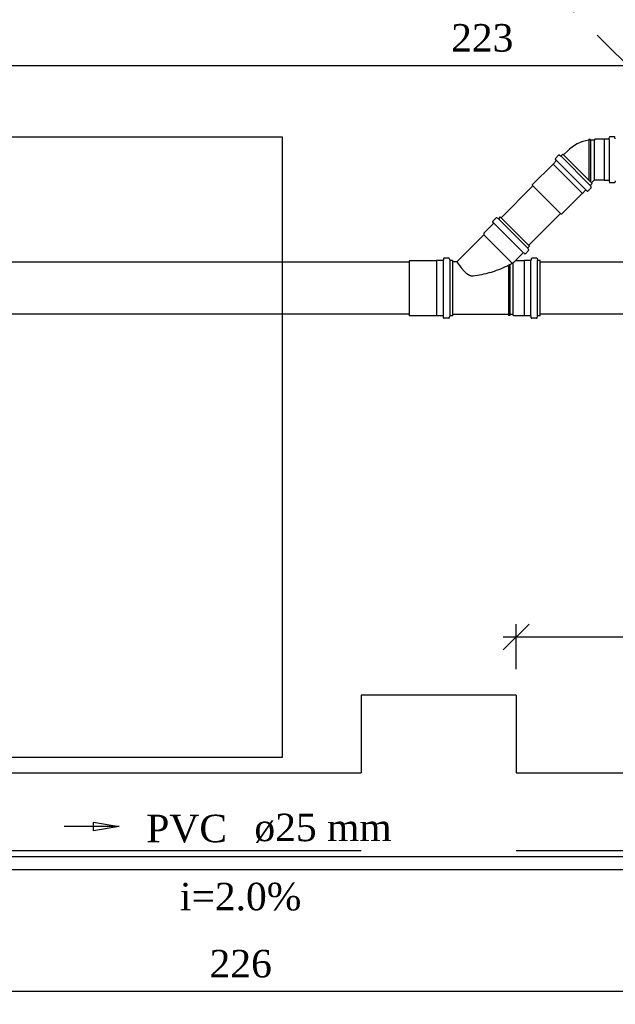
# Model space of a CAD drawing. Header units: millimetres. Extents: x 481 to 729890, y -1 to 83.
# Tile 29 of 60: x 522.34 to 526.93, y 33.56 to 41.14. Entities that reach past the tile are written whole.
import ezdxf

# ---------------------------------------------------------------- set-up
doc = ezdxf.new("R2010")
doc.units = ezdxf.units.MM
doc.header["$MEASUREMENT"] = 0
doc.linetypes.add('Dashed', pattern=[0.75, 0.5, -0.25])
for name, color, linetype, lineweight in [('Simbolos', 1, 'Continuous', 30), ('Simbolos_int', 1, 'Continuous', 30), ('TQ-Sentido tubo', 7, 'Continuous', 20), ('TQ-Seção tubo', 1, 'Continuous', 30), ('TQ-Textos tubo', 7, 'Continuous', 20)]:
    doc.layers.add(name, color=color, linetype=linetype, lineweight=lineweight)
doc.styles.add('TimesNewRoman', font='times.ttf')
doc.dimstyles.get("Standard").update_dxf_attribs({"dimtxt": 0.18, "dimasz": 0.18, "dimexe": 0.18, "dimexo": 0.0625, "dimgap": 0.09, "dimtad": 0, "dimtih": 1, "dimtoh": 1, "dimdec": 4, "dimzin": 0, "dimdsep": 46, "dimtxsty": 'Standard', "dimcen": 0.09, "dimadec": 0, "dimazin": 0, "dimtfac": 1, "dimtdec": 4, "dimtofl": 0, "dimtmove": 0, "dimatfit": 3, "dimfxl": 0, "dimtolj": 1, "dimtzin": 0, "dimarcsym": 0})
doc.dimstyles.new('UM_25.000000', dxfattribs={"dimtxt": 0.18, "dimasz": 0.2, "dimexe": 0.1, "dimexo": 0.2, "dimgap": 0, "dimtad": 1, "dimtih": 1, "dimtoh": 1, "dimdec": 1, "dimlfac": 25, "dimzin": 0, "dimdsep": 46, "dimtxsty": 'Standard', "dimblk": 'CLOSED', "dimblk1": 'CLOSED', "dimblk2": 'CLOSED', "dimcen": 0.09, "dimdle": 0.1, "dimadec": 1, "dimazin": 2, "dimtfac": 1, "dimtdec": 4, "dimtofl": 0, "dimtmove": 0, "dimatfit": 3, "dimldrblk": 'CLOSED', "dimfxl": 0, "dimtolj": 1, "dimarcsym": 0})

# ---------------------------------------------------------------- blocks, each defined once
blk = doc.blocks.new('_OBLIQUE')
at = {"color": 0, "linetype": 'ByBlock', "lineweight": -2}
blk.add_line((-0.5, -0.5), (0.5, 0.5), dxfattribs=at)
blk = doc.blocks.new('*D62')
at = {"color": 0, "linetype": 'Continuous', "lineweight": -2}
for p, q in [((521.4521, 36.2902), (521.4521, 40.8914)), ((530.3622, 40.2652), (530.3622, 40.8914)), ((521.3521, 40.7914), (530.4622, 40.7914))]:
    blk.add_line(p, q, dxfattribs=at)
at = {"layer": 'Defpoints', "color": 0}
for p in [(530.3622, 40.7914), (530.3622, 40.0652), (521.4521, 36.0902)]:
    blk.add_point(p, dxfattribs=at)
at = {"color": 0, "lineweight": -2, "xscale": 0.2, "yscale": 0.2, "zscale": 0.2, "rotation": 180}
blk.add_blockref('_OBLIQUE', (521.4521, 40.7914), dxfattribs=at)
at = {"color": 0, "lineweight": -2, "xscale": 0.2, "yscale": 0.2, "zscale": 0.2}
blk.add_blockref('_OBLIQUE', (530.3622, 40.7914), dxfattribs=at)
at = {"color": 7, "insert": (525.9071, 41.0032), "char_height": 0.2118, "attachment_point": 5, "rotation": 0.00573, "style": 'TimesNewRoman'}
blk.add_mtext('\\A1;223', dxfattribs=at)
blk = doc.blocks.new('*D70')
at = {"color": 0, "lineweight": -2}
for p, q in [((526.1681, 36.1402), (526.1681, 36.489)), ((530.2181, 35.3452), (530.2181, 36.489)), ((526.0681, 36.389), (530.3181, 36.389))]:
    blk.add_line(p, q, dxfattribs=at)
at = {"layer": 'Defpoints', "color": 0}
for p in [(530.2181, 36.389), (526.1681, 35.9402), (530.2181, 35.1452)]:
    blk.add_point(p, dxfattribs=at)
at = {"color": 0, "lineweight": -2, "xscale": 0.2, "yscale": 0.2, "zscale": 0.2, "rotation": 180}
blk.add_blockref('_OBLIQUE', (526.1681, 36.389), dxfattribs=at)
at = {"color": 0, "lineweight": -2, "xscale": 0.2, "yscale": 0.2, "zscale": 0.2}
blk.add_blockref('_OBLIQUE', (530.2181, 36.389), dxfattribs=at)
at = {"color": 7, "insert": (528.1931, 36.6008), "char_height": 0.2118, "attachment_point": 5, "rotation": 0.00573, "style": 'TimesNewRoman'}
blk.add_mtext('\\A1;101', dxfattribs=at)
blk = doc.blocks.new('*D75')
at = {"color": 0, "lineweight": -2}
for p, q in [((519.5201, 34.1422), (519.5201, 33.5594)), ((528.5711, 34.1422), (528.5711, 33.5594)), ((519.4201, 33.6594), (528.6711, 33.6594))]:
    blk.add_line(p, q, dxfattribs=at)
at = {"layer": 'Defpoints', "color": 0}
for p in [(519.5201, 34.3422), (528.5711, 34.3422), (528.5711, 33.6594)]:
    blk.add_point(p, dxfattribs=at)
at = {"color": 0, "lineweight": -2, "xscale": 0.2, "yscale": 0.2, "zscale": 0.2, "rotation": 180}
blk.add_blockref('_OBLIQUE', (519.5201, 33.6594), dxfattribs=at)
at = {"color": 0, "lineweight": -2, "xscale": 0.2, "yscale": 0.2, "zscale": 0.2}
blk.add_blockref('_OBLIQUE', (528.5711, 33.6594), dxfattribs=at)
at = {"color": 7, "insert": (524.0456, 33.8712), "char_height": 0.2118, "attachment_point": 5, "rotation": 0.00573, "style": 'TimesNewRoman'}
blk.add_mtext('\\A1;226', dxfattribs=at)

msp = doc.modelspace()

# ---------------------------------------------------------------- linework, layer by layer
at = {"color": 7}
for p, q in [((526.1681, 35.9402), (524.9741, 35.9402)), ((521.4521, 35.3432), (524.9741, 35.3432)), ((526.1681, 35.3432), (540.8921, 35.3432)), ((521.4521, 34.7432), (524.9741, 34.7432)), ((526.1681, 34.7432), (540.8921, 34.7432))]:
    msp.add_line(p, q, dxfattribs=at)
msp.add_line((524.9741, 35.9402), (524.9741, 35.3432))
at = {"linetype": 'Continuous'}
msp.add_line((526.1681, 35.9402), (526.1681, 35.3432), dxfattribs=at)
at = {"color": 7}
msp.add_lwpolyline([(524.3681, 35.4632), (524.3681, 40.2392), (521.5811, 40.2392), (521.5811, 35.4632), (524.3681, 35.4632)], close=True, dxfattribs=at)
at = {"layer": 'Simbolos'}
for p, q in [((526.7283, 40.2162), (526.7293, 40.2222)), ((526.7413, 40.2222), (526.7293, 40.2222)), ((526.7413, 40.2162), (526.7413, 40.2222)), ((526.7683, 40.2162), (526.7413, 40.2162)), ((526.7753, 40.2232), (526.7683, 40.2162)), ((526.8463, 40.2232), (526.7753, 40.2232)), ((526.8473, 40.2242), (526.8463, 40.2232)), ((526.8813, 40.2242), (526.8473, 40.2242)), ((526.8853, 40.2282), (526.8863, 40.2392)), ((526.9253, 40.2422), (526.8903, 40.2422)), ((526.9323, 40.2272), (526.9283, 40.2392)), ((526.5723, 40.1392), (526.5343, 40.1022)), ((526.4765, 40.0567), (526.4525, 40.0326)), ((526.4765, 40.0623), (526.4702, 40.0701)), ((526.4956, 40.0998), (526.4709, 40.0751)), ((526.5112, 40.0941), (526.5006, 40.1005)), ((526.5289, 40.1076), (526.5161, 40.0949)), ((526.5289, 40.1076), (526.7537, 39.8827)), ((526.4525, 40.0312), (526.2927, 39.8714)), ((526.4525, 40.0326), (526.4525, 40.0312)), ((526.7683, 39.9082), (526.7483, 39.8882)), ((526.7753, 39.9072), (526.7733, 39.9082)), ((526.8463, 39.9072), (526.7753, 39.9072)), ((526.8473, 39.9062), (526.8463, 39.9072)), ((526.8813, 39.9062), (526.8473, 39.9062)), ((526.8853, 39.9022), (526.8863, 39.8912)), ((526.9323, 39.9032), (526.9283, 39.8912)), ((526.2927, 39.8714), (526.2927, 39.8686)), ((526.2927, 39.8686), (526.5147, 39.6466)), ((526.7028, 39.8304), (526.6788, 39.8064)), ((526.7085, 39.8304), (526.7163, 39.824)), ((526.746, 39.8495), (526.7212, 39.8247)), ((526.7403, 39.865), (526.7467, 39.8544)), ((526.7537, 39.8827), (526.741, 39.87)), ((526.9253, 39.8882), (526.8903, 39.8882)), ((526.6774, 39.8064), (526.5176, 39.6466)), ((526.6788, 39.8064), (526.6774, 39.8064)), ((526.0131, 39.6179), (525.9881, 39.5929)), ((526.0291, 39.6119), (526.0181, 39.6179)), ((526.0461, 39.6259), (526.0341, 39.6129)), ((526.2721, 39.3999), (526.0461, 39.6259)), ((526.5176, 39.6466), (526.5147, 39.6466)), ((525.9941, 39.5749), (525.9201, 39.4999)), ((525.9941, 39.5799), (525.9881, 39.5879)), ((525.9201, 39.4869), (525.7121, 39.2789)), ((525.9201, 39.4999), (525.9201, 39.4869)), ((526.2641, 39.3669), (526.2391, 39.3419)), ((526.2581, 39.3829), (526.2641, 39.3719)), ((526.2721, 39.3999), (526.2591, 39.3879)), ((525.6081, 39.3029), (525.6071, 39.2929)), ((525.6491, 39.3069), (525.6121, 39.3069)), ((525.6531, 39.3039), (525.6561, 39.2919)), ((526.2211, 39.3479), (526.1671, 39.2949)), ((526.2261, 39.3479), (526.2341, 39.3419)), ((526.2841, 39.3029), (526.2831, 39.2929)), ((526.3251, 39.3069), (526.2881, 39.3069)), ((526.3291, 39.3039), (526.3321, 39.2919)), ((525.5531, 39.2879), (525.3441, 39.2879)), ((525.5541, 39.2889), (525.5531, 39.2879)), ((525.6031, 39.2889), (525.5541, 39.2889)), ((525.6781, 39.2889), (525.6601, 39.2889)), ((525.6781, 39.2889), (525.6781, 38.8629)), ((525.7121, 39.2789), (525.6781, 39.2789)), ((526.2291, 39.2879), (526.1701, 39.2879)), ((526.2301, 39.2889), (526.2291, 39.2879)), ((526.2791, 39.2889), (526.2301, 39.2889)), ((526.3541, 39.2889), (526.3361, 39.2889)), ((526.3541, 38.8629), (526.3541, 39.2889)), ((525.5531, 38.8639), (525.3441, 38.8639)), ((525.5541, 38.8629), (525.5531, 38.8639)), ((525.6031, 38.8629), (525.5541, 38.8629)), ((525.6081, 38.8489), (525.6071, 38.8589)), ((525.6491, 38.8449), (525.6121, 38.8449)), ((525.6531, 38.8479), (525.6561, 38.8599)), ((525.6781, 38.8629), (525.6601, 38.8629)), ((526.1081, 38.8729), (525.6781, 38.8729)), ((526.1081, 38.8729), (526.1081, 38.8669)), ((526.1201, 38.8669), (526.1081, 38.8669)), ((526.1421, 38.8729), (526.1201, 38.8729)), ((526.1201, 38.8729), (526.1201, 38.8669)), ((526.1501, 38.8639), (526.1421, 38.8729)), ((526.2291, 38.8639), (526.1501, 38.8639)), ((526.2301, 38.8629), (526.2291, 38.8639)), ((526.2791, 38.8629), (526.2301, 38.8629)), ((526.2841, 38.8489), (526.2831, 38.8589)), ((526.3251, 38.8449), (526.2881, 38.8449)), ((526.3291, 38.8479), (526.3321, 38.8599)), ((526.3541, 38.8629), (526.3361, 38.8629))]:
    msp.add_line(p, q, dxfattribs=at)
for centre, radius, start, end in [((526.7713, 39.9322), 0.2876, 98.4304, 136.316), ((526.8813, 40.2282), 0.004, 270, 355), ((526.8903, 40.2382), 0.004, 90, 175), ((526.9253, 40.2382), 0.004, 15, 90), ((526.4737, 40.0722), 0.004, 135, 220), ((526.4737, 40.0595), 0.004, 315, 40), ((526.4985, 40.097), 0.004, 60, 135), ((526.5133, 40.0977), 0.004, 240, 315), ((526.7713, 39.9052), 0.004, 45, 135), ((526.8813, 39.9022), 0.004, 5, 90), ((526.7057, 39.8276), 0.004, 50, 135), ((526.7184, 39.8276), 0.004, 230, 315), ((526.7438, 39.8672), 0.004, 135, 210), ((526.7431, 39.8523), 0.004, 315, 30), ((526.8903, 39.8922), 0.004, 185, 270), ((526.9253, 39.8922), 0.004, 270, 345), ((526.0161, 39.6149), 0.004, 60, 134.999), ((526.0311, 39.6159), 0.004, 240, 315), ((525.9911, 39.5899), 0.004, 135, 220), ((525.9911, 39.5769), 0.004, 315, 40.0003), ((526.2621, 39.3849), 0.004, 135, 209.999), ((526.2611, 39.3699), 0.004, 315, 30.0001), ((525.6031, 39.2929), 0.004, 270, 355), ((525.6121, 39.3029), 0.004, 90, 175), ((525.6491, 39.3029), 0.004, 15, 90), ((525.6601, 39.2929), 0.004, 195, 270), ((526.1701, 39.2919), 0.004, 135, 270), ((526.2231, 39.3449), 0.004, 50.0001, 135), ((526.2361, 39.3449), 0.004, 230, 315), ((526.2791, 39.2929), 0.004, 270, 355), ((526.2881, 39.3029), 0.004, 90, 175), ((526.3251, 39.3029), 0.004, 14.9999, 90), ((526.3361, 39.2929), 0.004, 195, 270), ((526.4631, 39.7619), 0.8929, 212.76, 212.798), ((526.1101, 39.5249), 0.4677, 211.736, 220.887), ((525.9161, 39.3619), 0.2147, 221.83, 240.254), ((525.7321, 40.0049), 0.8411, 286.412, 295.627), ((525.8871, 39.6819), 0.4827, 295.627, 305.532), ((525.8221, 39.1979), 0.0253, 241.066, 262.184), ((525.8311, 39.4869), 0.315, 267.75, 271.158), ((525.7431, 40.0039), 0.8367, 276.432, 285.671), ((525.6031, 38.8589), 0.004, 5.00001, 90), ((525.6121, 38.8489), 0.004, 185, 270), ((525.6491, 38.8489), 0.004, 270, 345), ((525.6601, 38.8589), 0.004, 90, 165), ((526.2791, 38.8589), 0.004, 4.99972, 90), ((526.2881, 38.8489), 0.004, 185, 270), ((526.3251, 38.8489), 0.004, 270, 345), ((526.3361, 38.8589), 0.004, 90, 165)]:
    msp.add_arc(centre, radius, start, end, dxfattribs=at)
at = {"layer": 'Simbolos_int'}
for p, q in [((526.7283, 40.2162), (526.7283, 39.9082)), ((526.7413, 40.2162), (526.7413, 39.8952)), ((526.7683, 40.2162), (526.7683, 39.9082)), ((526.8473, 40.2242), (526.8473, 39.9062)), ((526.8843, 40.2242), (526.8843, 39.9062)), ((526.4801, 40.0588), (526.7049, 39.8339)), ((526.514, 40.0927), (526.7389, 39.8679)), ((526.7483, 39.8882), (526.5343, 40.1022)), ((526.4525, 40.0326), (526.6788, 39.8064)), ((526.2571, 39.3849), (526.0311, 39.6109)), ((526.2221, 39.3509), (525.9971, 39.5759)), ((526.1381, 39.2689), (525.9201, 39.4869)), ((525.3441, 39.2879), (525.3441, 38.8639)), ((525.5531, 39.2879), (525.5531, 38.8639)), ((525.6061, 39.2889), (525.6061, 38.8629)), ((525.6571, 39.2889), (525.6571, 38.8629)), ((525.6781, 39.2789), (525.6781, 38.8729)), ((526.1081, 39.2529), (526.1081, 38.8729)), ((526.1201, 39.2589), (526.1201, 38.8729)), ((526.1421, 39.2719), (526.1421, 38.8729)), ((526.2291, 39.2879), (526.2291, 38.8639)), ((526.2821, 38.8629), (526.2821, 39.2889)), ((526.3331, 38.8629), (526.3331, 39.2889))]:
    msp.add_line(p, q, dxfattribs=at)
at = {"layer": 'TQ-Seção tubo', "linetype": 'Dashed'}
msp.add_line((531.3893, 36.4295), (524.9721, 42.8468), dxfattribs=at)
at = {"layer": 'TQ-Seção tubo'}
for p, q in [((526.2977, 39.8636), (526.053, 39.619)), ((526.5098, 39.6515), (526.2651, 39.4068)), ((525.3441, 39.2759), (507.9771, 39.2759)), ((528.5429, 39.2759), (526.3541, 39.2759)), ((525.3441, 38.8759), (507.9771, 38.8759)), ((528.9429, 38.8759), (526.3541, 38.8759)), ((519.6081, 34.6972), (528.4791, 34.6972)), ((519.6081, 34.5972), (528.4791, 34.5972))]:
    msp.add_line(p, q, dxfattribs=at)

# ---------------------------------------------------------------- texts
at = {"layer": 'TQ-Textos tubo', "char_height": 0.2118, "line_spacing_factor": 0.798, "style": 'TimesNewRoman'}
for s, insert, width, attachment_point in [('PVC', (523.9401, 34.8031), 1.161802, 9), ('ø25 mm', (524.1511, 34.8031), 1.980013, 7), ('i=2.0%', (524.0451, 34.2791), 1.749982, 8)]:
    msp.add_mtext(s, dxfattribs=dict(at, insert=insert, width=width, attachment_point=attachment_point))

# ---------------------------------------------------------------- dimensions: what is measured, and where the dimension line sits
at = {"linetype": 'Continuous'}
dim = msp.add_linear_dim(base=(530.3622, 40.7914), p1=(521.4521, 36.0902), p2=(530.3622, 40.0652), text='223', dimstyle='UM_25.000000', override={"dimtxt": 0.2118, "dimasz": 0.2, "dimexe": 0.1, "dimexo": 0.2, "dimtad": 1, "dimtih": 0, "dimtoh": 0, "dimdec": 1, "dimlfac": 25, "dimzin": 8, "dimtxsty": 'TimesNewRoman', "dimblk": 'OBLIQUE', "dimblk1": 'OBLIQUE', "dimblk2": 'OBLIQUE', "dimsah": 1, "dimdle": 0.1, "dimse1": 0, "dimse2": 0, "dimclrt": 7, "dimadec": 1, "dimazin": 3, "dimtmove": 2, "dimldrblk": 'OBLIQUE'}, dxfattribs=at)
dim.commit()
dim.dimension.update_dxf_attribs({"geometry": '*D62', "text_midpoint": (525.9071, 41.0032), "dimtype": 160, "text_rotation": 0.00573})
for base, p1, p2, text, picture, middle in [((530.2181, 36.389), (526.1681, 35.9402), (530.2181, 35.1452), '101', '*D70', (528.1931, 36.6008)), ((528.5711, 33.6594), (519.5201, 34.3422), (528.5711, 34.3422), '226', '*D75', (524.0456, 33.8712))]:
    dim = msp.add_linear_dim(base=base, p1=p1, p2=p2, text=text, dimstyle='UM_25.000000', override={"dimtxt": 0.2118, "dimasz": 0.2, "dimexe": 0.1, "dimexo": 0.2, "dimtad": 1, "dimtih": 0, "dimtoh": 0, "dimdec": 1, "dimlfac": 25, "dimzin": 8, "dimtxsty": 'TimesNewRoman', "dimblk": 'OBLIQUE', "dimblk1": 'OBLIQUE', "dimblk2": 'OBLIQUE', "dimsah": 1, "dimdle": 0.1, "dimse1": 0, "dimse2": 0, "dimclrt": 7, "dimadec": 1, "dimazin": 3, "dimtmove": 2, "dimldrblk": 'OBLIQUE'})
    dim.commit()
    dim.dimension.update_dxf_attribs({"geometry": picture, "text_midpoint": middle, "dimtype": 160, "text_rotation": 0.00573})

# ---------------------------------------------------------------- leaders
at = {"layer": 'TQ-Sentido tubo'}
msp.add_leader([(523.11, 34.9298), (522.6864, 34.9298)], dimstyle='Standard', override={"dimasz": 0.2, "dimldrblk": 'CLOSED'}, dxfattribs=at)

doc.saveas('drawing.dxf')
